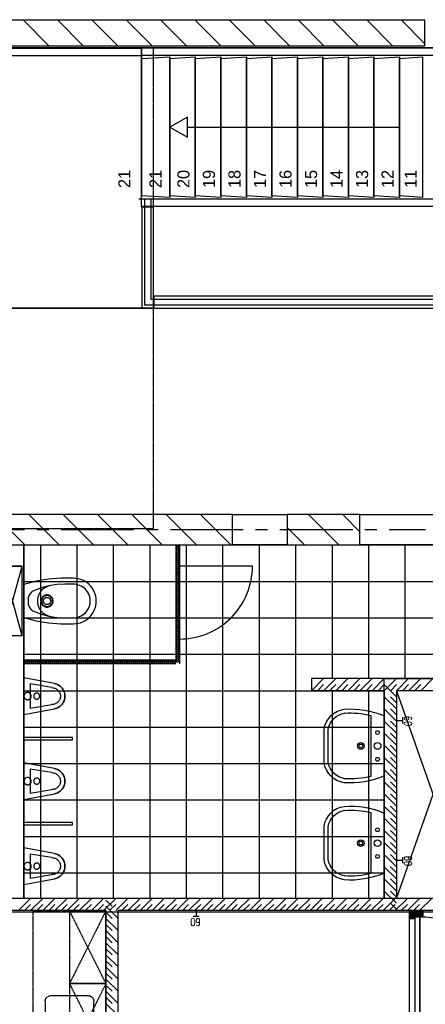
# Model space of a CAD drawing. Extents: x -66955 to 52345, y -20450 to 69550.
# Tile 74 of 132: x -8670 to -5332, y 3742 to 11850. Entities that reach past the tile are written whole.
import ezdxf
from ezdxf.enums import TextEntityAlignment as Align

# ---------------------------------------------------------------- set-up
doc = ezdxf.new("R2010")
doc.units = 0
doc.header["$MEASUREMENT"] = 0
doc.linetypes.add('DASHED', pattern=[0.75, 0.5, -0.25])
doc.linetypes.add('HIDDEN', pattern=[0.375, 0.25, -0.125])
for name, color, linetype in [('STRAMIEN--E7-', 7, 'CONTINUOUS'), ('VERD1$--21-', 7, 'CONTINUOUS'), ('VERD1$--22-', 7, 'CONTINUOUS'), ('VERD1$--24-', 7, 'CONTINUOUS'), ('VERD1$--31-', 7, 'CONTINUOUS'), ('VERD1$--32-', 7, 'CONTINUOUS'), ('VERD1$--33-', 7, 'CONTINUOUS'), ('VERD1$--34-', 7, 'CONTINUOUS'), ('VERD1$--43-', 7, 'CONTINUOUS'), ('VERD1$--73-', 7, 'CONTINUOUS'), ('VERD1$--74-', 7, 'CONTINUOUS'), ('VERD1$--E5-', 7, 'CONTINUOUS'), ('VERD1--21-', 7, 'CONTINUOUS'), ('VERD1--E5-', 7, 'CONTINUOUS')]:
    doc.layers.add(name, color=color, linetype=linetype)
doc.styles.add('ROMANS', font='ROMANS', dxfattribs={"height": 0.2})
doc.styles.add('txt', font='TXT', dxfattribs={"height": 0.2})

# ---------------------------------------------------------------- blocks, each defined once
blk = doc.blocks.new('*O116')
at = {"layer": 'VERD1$--24-', "color": 8, "linetype": 'CONTINUOUS'}
for p in [(-890.5, 0), (-40.51, 0)]:
    blk.add_line(p, (855, 0), dxfattribs=at)
blk.add_lwpolyline([(-1035, 0), (-890.5, -83.42), (-890.5, 83.42)], close=True, dxfattribs=at)
blk = doc.blocks.new('*O118')
at = {"layer": 'VERD1$--24-', "color": 8, "linetype": 'CONTINUOUS'}
for p in [(-890.5, 0), (-40.51, 0)]:
    blk.add_line(p, (855, 0), dxfattribs=at)
blk.add_lwpolyline([(-1035, 0), (-890.5, -83.42), (-890.5, 83.42)], close=True, dxfattribs=at)
blk = doc.blocks.new('*O144')
at = {"layer": 'VERD1$--32-', "color": 7, "linetype": 'CONTINUOUS'}
for p, q in [((-27.85, 41.5), (-57, 12.35)), ((-41.99, 41.5), (-57, 26.49)), ((-56.14, 41.5), (-57, 40.64)), ((-22.71, 32.5), (-57, -1.79)), ((-57, 28.22), (-20.28, -8.5)), ((-57, 14.08), (-34.42, -8.5)), ((-56.14, 41.5), (-6.14, -8.5)), ((-8.57, 32.5), (-43.57, -2.5)), ((-41.99, 41.5), (8.01, -8.5)), ((5.57, 32.5), (-35.43, -8.5)), ((-27.85, 41.5), (-27, 40.65)), ((19.72, 32.5), (-21.28, -8.5)), ((-18.85, 32.5), (39.15, -25.5)), ((42.86, 41.5), (-7.14, -8.5)), ((-4.71, 32.5), (53.29, -25.5)), ((57, 41.5), (7, -8.5)), ((9.43, 32.5), (57, -15.07)), ((57, 27.36), (10, -19.64)), ((57, 13.22), (18.28, -25.5)), ((23.57, 32.5), (57, -0.93)), ((28.72, 41.5), (27, 39.78)), ((28.72, 41.5), (57, 13.22)), ((42.86, 41.5), (57, 27.36)), ((-57, -0.06), (-54.56, -2.5)), ((10, -10.49), (25.01, -25.5)), ((10, -24.64), (10.86, -25.5)), ((57, -0.93), (32.43, -25.5)), ((57, -15.07), (46.57, -25.5))]:
    blk.add_line(p, q, dxfattribs=at)
blk.add_lwpolyline([(57, 41.5), (57, -25.5), (10, -25.5), (10, -8.5), (-41, -8.5), (-41, -2.5), (-57, -2.5), (-57, 41.5), (-27, 41.5), (-27, 32.5), (27, 32.5), (27, 41.5)], close=True, dxfattribs=at)
blk.add_lwpolyline([(57, 41.5), (57, -25.5), (10, -25.5), (10, -8.5), (-41, -8.5), (-41, -2.5), (-57, -2.5), (-57, 41.5), (-27, 41.5), (-27, 32.5), (27, 32.5), (27, 41.5)], close=True, dxfattribs=at)
blk.add_point((57, 41.5), dxfattribs=at)
at = {"layer": 'VERD1$--32-', "color": 7, "linetype": 'CONTINUOUS', "style": 'txt'}
blk.add_text('67x114', height=10, dxfattribs=at).set_placement((-19, 8.5))
blk = doc.blocks.new('*O145')
at = {"layer": 'VERD1$--32-', "color": 7, "linetype": 'CONTINUOUS'}
for p, q in [((-57, -28.22), (-20.28, 8.5)), ((-57, -14.08), (-34.42, 8.5)), ((-57, 0.06), (-54.56, 2.5)), ((-22.71, -32.5), (-57, 1.79)), ((-56.14, -41.5), (-6.14, 8.5)), ((-8.57, -32.5), (-43.57, 2.5)), ((-41.99, -41.5), (8.01, 8.5)), ((5.57, -32.5), (-35.43, 8.5)), ((19.72, -32.5), (-21.28, 8.5)), ((-18.85, -32.5), (39.15, 25.5)), ((42.86, -41.5), (-7.14, 8.5)), ((-4.71, -32.5), (53.29, 25.5)), ((57, -41.5), (7, 8.5)), ((9.43, -32.5), (57, 15.07)), ((10, 10.49), (25.01, 25.5)), ((10, 24.64), (10.86, 25.5)), ((57, -27.36), (10, 19.64)), ((57, -13.22), (18.28, 25.5)), ((23.57, -32.5), (57, 0.93)), ((57, 0.93), (32.43, 25.5)), ((57, 15.07), (46.57, 25.5)), ((-27.85, -41.5), (-57, -12.35)), ((-41.99, -41.5), (-57, -26.49)), ((-56.14, -41.5), (-57, -40.64)), ((-27.85, -41.5), (-27, -40.65)), ((28.72, -41.5), (27, -39.78)), ((28.72, -41.5), (57, -13.22)), ((42.86, -41.5), (57, -27.36))]:
    blk.add_line(p, q, dxfattribs=at)
blk.add_lwpolyline([(57, -41.5), (57, 25.5), (10, 25.5), (10, 8.5), (-41, 8.5), (-41, 2.5), (-57, 2.5), (-57, -41.5), (-27, -41.5), (-27, -32.5), (27, -32.5), (27, -41.5)], close=True, dxfattribs=at)
blk.add_lwpolyline([(57, -41.5), (57, 25.5), (10, 25.5), (10, 8.5), (-41, 8.5), (-41, 2.5), (-57, 2.5), (-57, -41.5), (-27, -41.5), (-27, -32.5), (27, -32.5), (27, -41.5)], close=True, dxfattribs=at)
blk.add_point((57, -41.5), dxfattribs=at)
at = {"layer": 'VERD1$--32-', "color": 7, "linetype": 'CONTINUOUS', "style": 'txt'}
blk.add_text('67x114', height=10, dxfattribs=at).set_placement((-19, -18.5))
blk = doc.blocks.new('*O143')
at = {"layer": 'VERD1$--32-', "color": 7, "linetype": 'CONTINUOUS'}
blk.add_lwpolyline([(421.5, -465, -0.414214), (-508.5, 465), (421.5, 465), (421.5, -465)], format="xyb", dxfattribs=at)
for points in [[(459.5, 465), (459.5, -465), (421.5, -465), (421.5, 465)], [(508.5, -450), (508.5, 450), (461.5, 450), (461.5, -450)]]:
    blk.add_lwpolyline(points, close=True, dxfattribs=at)
for name, p in [('*O144', (451.5, 475.5)), ('*O145', (451.5, -475.5))]:
    blk.add_blockref(name, p, dxfattribs=at)
blk = doc.blocks.new('BI$AF')
at = {"layer": 'VERD1$--32-', "color": 7, "linetype": 'CONTINUOUS'}
blk.add_blockref('*O143', (-508.51, 517), dxfattribs=at)
blk = doc.blocks.new('AFVOER')
at = {"layer": 'VERD1$--74-', "color": 7, "linetype": 'CONTINUOUS'}
blk.add_lwpolyline([(30, 0), (29.84, -3.08), (29.37, -6.14), (28.58, -9.12), (27.49, -12.01), (26.11, -14.78), (24.45, -17.38), (22.53, -19.8), (20.38, -22.02), (18.01, -24), (15.44, -25.72), (12.72, -27.17), (9.86, -28.33), (6.89, -29.2), (3.85, -29.75), (0.77, -29.99), (-2.32, -29.91), (-5.38, -29.51), (-8.38, -28.8), (-11.3, -27.79), (-14.1, -26.48), (-16.75, -24.89), (-19.22, -23.04), (-21.48, -20.94), (-23.52, -18.62), (-25.31, -16.1), (-26.83, -13.41), (-28.07, -10.58), (-29.01, -7.64), (-29.64, -4.62), (-29.96, -1.54), (-29.96, 1.54), (-29.64, 4.62), (-29.01, 7.64), (-28.07, 10.58), (-26.83, 13.41), (-25.31, 16.1), (-23.52, 18.62), (-21.48, 20.94), (-19.22, 23.04), (-16.75, 24.89), (-14.1, 26.48), (-11.3, 27.79), (-8.38, 28.8), (-5.38, 29.51), (-2.32, 29.91), (0.77, 29.99), (3.85, 29.75), (6.89, 29.2), (9.86, 28.33), (12.72, 27.17), (15.44, 25.72), (18.01, 24), (20.38, 22.02), (22.53, 19.8), (24.45, 17.38), (26.11, 14.78), (27.49, 12.01), (28.58, 9.12), (29.37, 6.14), (29.84, 3.08), (30, 0)], dxfattribs=at)
blk = doc.blocks.new('P74D1$')
at = {"layer": 'VERD1$--74-', "color": 7, "linetype": 'CONTINUOUS'}
for p, q in [((-100, -50), (100, -50)), ((-70, -230), (-100, -50)), ((100, -50), (70, -230))]:
    blk.add_line(p, q, dxfattribs=at)
for points in [[(-105, -250), (-150, 0), (150, 0), (105, -250)], [(25, -105), (24.87, -107.57), (24.47, -110.11), (23.82, -112.6), (22.91, -115.01), (21.76, -117.31), (20.38, -119.49), (18.78, -121.5), (16.98, -123.35), (15.01, -125), (12.87, -126.43), (10.6, -127.64), (8.21, -128.61), (5.74, -129.33), (3.21, -129.79), (0.64, -129.99), (-1.93, -129.93), (-4.48, -129.59), (-6.99, -129), (-9.42, -128.16), (-11.75, -127.07), (-13.96, -125.74), (-16.01, -124.2), (-17.9, -122.45), (-19.6, -120.52), (-21.09, -118.42), (-22.36, -116.18), (-23.39, -113.82), (-24.18, -111.37), (-24.7, -108.85), (-24.97, -106.29), (-24.97, -103.71), (-24.7, -101.15), (-24.18, -98.63), (-23.39, -96.18), (-22.36, -93.82), (-21.09, -91.58), (-19.6, -89.48), (-17.9, -87.55), (-16.01, -85.8), (-13.96, -84.26), (-11.75, -82.93), (-9.42, -81.84), (-6.99, -81), (-4.48, -80.41), (-1.93, -80.07), (0.64, -80.01), (3.21, -80.21), (5.74, -80.67), (8.21, -81.39), (10.6, -82.36), (12.87, -83.57), (15.01, -85), (16.98, -86.65), (18.78, -88.5), (20.38, -90.51), (21.76, -92.69), (22.91, -94.99), (23.82, -97.4), (24.47, -99.89), (24.87, -102.43), (25, -105)], [(-70, -230), (-69.66, -236.86), (-68.65, -243.66), (-66.99, -250.32), (-64.67, -256.79), (-61.73, -263), (-58.2, -268.89), (-54.11, -274.41), (-49.5, -279.5), (-44.41, -284.11), (-38.89, -288.2), (-33, -291.73), (-26.79, -294.67), (-20.32, -296.99), (-13.66, -298.65), (-6.86, -299.66), (0, -300)], [(0, -300), (6.86, -299.66), (13.66, -298.65), (20.32, -296.99), (26.79, -294.67), (33, -291.73), (38.89, -288.2), (44.41, -284.11), (49.5, -279.5), (54.11, -274.41), (58.2, -268.89), (61.73, -263), (64.67, -256.79), (66.99, -250.32), (68.65, -243.66), (69.66, -236.86), (70, -230)], [(-105, -250), (-102.41, -260.63), (-98.74, -270.94), (-94.03, -280.82), (-88.35, -290.17), (-81.73, -298.88), (-74.26, -306.88), (-66.01, -314.07), (-57.07, -320.38), (-47.53, -325.74), (-37.5, -330.09), (-27.07, -333.4), (-16.36, -335.63), (-5.47, -336.75), (5.47, -336.75), (16.36, -335.63), (27.07, -333.4), (37.5, -330.09), (47.54, -325.74), (57.07, -320.37), (66.01, -314.07), (74.26, -306.88), (81.73, -298.88), (88.35, -290.17), (94.03, -280.82), (98.74, -270.94), (102.41, -260.63), (105, -250)]]:
    blk.add_lwpolyline(points, dxfattribs=at)
blk.add_blockref('AFVOER', (0, -30), dxfattribs=at)
blk = doc.blocks.new('*O189')
at = {"layer": 'VERD1$--74-', "color": 7, "linetype": 'CONTINUOUS'}
blk.add_lwpolyline([(-105, -81.62), (-150, 168.38), (150, 168.38), (105, -81.62), (102.41, -92.25), (98.74, -102.56), (94.03, -112.44), (88.35, -121.79), (81.73, -130.5), (74.26, -138.5), (66.01, -145.69), (57.07, -151.99), (47.54, -157.36), (37.5, -161.71), (27.07, -165.02), (16.36, -167.25), (5.47, -168.37), (-5.47, -168.37), (-16.36, -167.25), (-27.07, -165.02), (-37.5, -161.71), (-47.53, -157.36), (-57.07, -152), (-66.01, -145.69), (-74.26, -138.5), (-81.73, -130.5), (-88.35, -121.79), (-94.03, -112.44), (-98.74, -102.56), (-102.41, -92.25), (-105, -81.62)], close=True, dxfattribs=at)
blk.add_blockref('P74D1$', (0, 168.38), dxfattribs=at)
blk = doc.blocks.new('WISA13')
at = {"layer": 'VERD1$--74-', "color": 7, "linetype": 'CONTINUOUS'}
blk.add_blockref('*O189', (0, -168.38), dxfattribs=at)
blk = doc.blocks.new('*O188')
at = {"layer": 'VERD1$--74-', "color": 7, "linetype": 'CONTINUOUS', "yscale": -1, "rotation": 270}
for p in [(-168.38, 700), (-168.38, 0), (-168.38, -700)]:
    blk.add_blockref('WISA13', p, dxfattribs=at)
blk = doc.blocks.new('*O187')
at = {"layer": 'VERD1$--74-', "color": 7, "linetype": 'CONTINUOUS'}
for points in [[(-200, 340), (200, 340), (200, 360), (-200, 360)], [(-200, -360), (200, -360), (200, -340), (-200, -340)]]:
    blk.add_lwpolyline(points, close=True, dxfattribs=at)
blk.add_blockref('*O188', (-31.62, 0), dxfattribs=at)
blk = doc.blocks.new('AFVOE0')
at = {"layer": 'VERD1$--74-', "color": 7, "linetype": 'CONTINUOUS'}
blk.add_lwpolyline([(30, 0), (29.84, -3.08), (29.37, -6.14), (28.58, -9.12), (27.49, -12.01), (26.11, -14.78), (24.45, -17.38), (22.53, -19.8), (20.38, -22.02), (18.01, -24), (15.44, -25.72), (12.72, -27.17), (9.86, -28.33), (6.89, -29.2), (3.85, -29.75), (0.77, -29.99), (-2.32, -29.91), (-5.38, -29.51), (-8.38, -28.8), (-11.3, -27.79), (-14.1, -26.48), (-16.75, -24.89), (-19.22, -23.04), (-21.48, -20.94), (-23.52, -18.62), (-25.31, -16.1), (-26.83, -13.41), (-28.07, -10.58), (-29.01, -7.64), (-29.64, -4.62), (-29.96, -1.54), (-29.96, 1.54), (-29.64, 4.62), (-29.01, 7.64), (-28.07, 10.58), (-26.83, 13.41), (-25.31, 16.1), (-23.52, 18.62), (-21.48, 20.94), (-19.22, 23.04), (-16.75, 24.89), (-14.1, 26.48), (-11.3, 27.79), (-8.38, 28.8), (-5.38, 29.51), (-2.32, 29.91), (0.77, 29.99), (3.85, 29.75), (6.89, 29.2), (9.86, 28.33), (12.72, 27.17), (15.44, 25.72), (18.01, 24), (20.38, 22.02), (22.53, 19.8), (24.45, 17.38), (26.11, 14.78), (27.49, 12.01), (28.58, 9.12), (29.37, 6.14), (29.84, 3.08), (30, 0)], dxfattribs=at)
blk = doc.blocks.new('P74A40')
at = {"layer": 'VERD1$--74-', "color": 7, "linetype": 'CONTINUOUS'}
for points in [[(135, 0), (-135, 0), (-162.47, -99.57), (-180.46, -201.27), (-188.83, -304.22), (-187.5, -407.5), (-186.47, -427.1), (-183.4, -446.48), (-178.32, -465.44), (-171.29, -483.77), (-162.38, -501.25), (-151.69, -517.71), (-139.34, -532.96), (-125.46, -546.84), (-110.21, -559.19), (-93.75, -569.88), (-76.26, -578.79), (-57.94, -585.83), (-38.98, -590.91), (-19.6, -593.98), (0, -595), (19.6, -593.98), (38.99, -590.91), (57.95, -585.83), (76.27, -578.79), (93.76, -569.88), (110.22, -559.19), (125.47, -546.84), (139.35, -532.96), (151.7, -517.71), (162.39, -501.25), (171.3, -483.76), (178.33, -465.44), (183.41, -446.48), (186.48, -427.1), (187.51, -407.5), (188.83, -304.22), (180.46, -201.27), (162.46, -99.57), (135, 0)], [(0, -34), (-8.49, -33.6), (-16.98, -34.06), (-25.39, -35.36), (-33.62, -37.5), (-41.59, -40.46), (-49.23, -44.2), (-56.45, -48.68), (-63.19, -53.87), (-69.37, -59.71), (-74.93, -66.14), (-79.83, -73.09), (-84, -80.5), (-107.34, -142.03), (-124.52, -205.55), (-135.38, -270.45), (-139.82, -336.11), (-137.79, -401.88), (-137.63, -416.21), (-135.98, -430.45), (-132.87, -444.44), (-128.32, -458.03), (-122.38, -471.07), (-115.12, -483.43), (-106.62, -494.97), (-96.97, -505.56), (-86.26, -515.1), (-74.63, -523.47), (-62.19, -530.59), (-49.08, -536.38), (-35.44, -540.78), (-21.42, -543.74), (-7.16, -545.23), (7.17, -545.23), (21.43, -543.74), (35.45, -540.78), (49.09, -536.38), (62.2, -530.59), (74.64, -523.47), (86.27, -515.1), (96.97, -505.56), (106.63, -494.97), (115.13, -483.43), (122.39, -471.07), (128.33, -458.03), (132.88, -444.44), (135.99, -430.45), (137.64, -416.21), (137.8, -401.88), (139.83, -336.11), (135.39, -270.45), (124.52, -205.55), (107.34, -142.03), (84, -80.5), (79.83, -73.09), (74.94, -66.14), (69.37, -59.71), (63.19, -53.87), (56.45, -48.68), (49.23, -44.2), (41.59, -40.46), (33.62, -37.5), (25.39, -35.36), (16.99, -34.06), (8.49, -33.6), (0, -34)], [(126, -212.5), (122.68, -199.97), (118.11, -187.84), (112.34, -176.24), (105.44, -165.27), (97.46, -155.06), (88.5, -145.7), (78.64, -137.29), (67.98, -129.92), (56.63, -123.66), (44.71, -118.57), (32.34, -114.71), (19.64, -112.12), (6.75, -110.82), (-6.21, -110.83), (-19.1, -112.14), (-31.8, -114.75), (-44.17, -118.62), (-56.08, -123.72), (-67.42, -129.99), (-78.07, -137.37), (-87.92, -145.79), (-96.88, -155.16), (-104.84, -165.39), (-111.73, -176.36), (-117.49, -187.97), (-122.04, -200.11), (-125.35, -212.64)], [(0, -140), (-5.14, -140.26), (-10.23, -141.06), (-15.21, -142.37), (-20.02, -144.18), (-24.63, -146.49), (-28.97, -149.25), (-33.01, -152.44), (-36.69, -156.04), (-39.99, -159.99), (-42.87, -164.26), (-45.29, -168.8), (-47.22, -173.57), (-48.66, -178.52), (-49.59, -183.58), (-49.98, -188.71), (-49.85, -193.86), (-49.19, -198.96), (-48.01, -203.97), (-46.32, -208.84), (-44.13, -213.5), (-41.48, -217.91), (-38.39, -222.03), (-34.9, -225.81), (-31.03, -229.21), (-26.83, -232.19), (-22.35, -234.72), (-17.64, -236.79), (-12.73, -238.35), (-7.69, -239.4), (-2.57, -239.93), (2.57, -239.93), (7.69, -239.4), (12.73, -238.35), (17.64, -236.79), (22.35, -234.72), (26.83, -232.19), (31.03, -229.21), (34.9, -225.81), (38.39, -222.03), (41.48, -217.91), (44.13, -213.5), (46.32, -208.84), (48.01, -203.97), (49.19, -198.96), (49.85, -193.86), (49.98, -188.71), (49.59, -183.58), (48.66, -178.52), (47.22, -173.57), (45.29, -168.8), (42.87, -164.26), (39.99, -159.99), (36.69, -156.04), (33.01, -152.44), (28.97, -149.25), (24.63, -146.49), (20.02, -144.18), (15.21, -142.37), (10.23, -141.06), (5.14, -140.27), (0, -140)], [(0, -145), (-4.63, -145.24), (-9.2, -145.95), (-13.69, -147.13), (-18.02, -148.77), (-22.16, -150.84), (-26.07, -153.32), (-29.71, -156.2), (-33.02, -159.43), (-35.99, -162.99), (-38.58, -166.83), (-40.76, -170.92), (-42.5, -175.22), (-43.8, -179.66), (-44.63, -184.22), (-44.99, -188.84), (-44.87, -193.47), (-44.27, -198.07), (-43.21, -202.58), (-41.68, -206.95), (-39.72, -211.15), (-37.34, -215.12), (-34.55, -218.83), (-31.41, -222.23), (-27.93, -225.29), (-24.15, -227.97), (-20.12, -230.25), (-15.87, -232.11), (-11.46, -233.52), (-6.93, -234.46), (-2.32, -234.94), (2.32, -234.94), (6.93, -234.46), (11.46, -233.52), (15.87, -232.11), (20.12, -230.25), (24.15, -227.97), (27.93, -225.29), (31.41, -222.23), (34.55, -218.83), (37.34, -215.12), (39.72, -211.15), (41.68, -206.95), (43.21, -202.58), (44.27, -198.07), (44.87, -193.47), (44.99, -188.84), (44.63, -184.22), (43.8, -179.66), (42.5, -175.22), (40.76, -170.92), (38.58, -166.83), (35.99, -162.99), (33.02, -159.43), (29.71, -156.2), (26.07, -153.32), (22.16, -150.84), (18.02, -148.77), (13.69, -147.13), (9.2, -145.95), (4.63, -145.24), (0, -145)]]:
    blk.add_lwpolyline(points, dxfattribs=at)
blk.add_blockref('AFVOE0', (0, -190), dxfattribs=at)
blk = doc.blocks.new('*O186')
at = {"layer": 'VERD1$--74-', "color": 7, "linetype": 'CONTINUOUS'}
for p, q in [((-495.74, 348), (79.26, 193)), ((-495.74, 193), (79.26, 348)), ((-495.74, 193), (79.26, 193)), ((-495.74, 178), (79.26, 178))]:
    blk.add_line(p, q, dxfattribs=at)
blk.add_lwpolyline([(-495.74, 193), (-495.74, 348), (79.26, 348), (79.26, 193), (79.26, 348)], dxfattribs=at)
blk.add_lwpolyline([(-73.24, 178), (-343.24, 178), (-370.71, 78.43), (-388.7, -23.27), (-397.07, -126.22), (-395.74, -229.5), (-394.71, -249.1), (-391.64, -268.48), (-386.56, -287.44), (-379.53, -305.77), (-370.62, -323.25), (-359.93, -339.71), (-347.58, -354.96), (-333.7, -368.84), (-318.45, -381.19), (-301.99, -391.88), (-284.5, -400.79), (-266.18, -407.83), (-247.22, -412.91), (-227.84, -415.98), (-208.24, -417), (-188.64, -415.98), (-169.25, -412.91), (-150.29, -407.83), (-131.97, -400.79), (-114.48, -391.88), (-98.02, -381.19), (-82.77, -368.84), (-68.89, -354.96), (-56.54, -339.71), (-45.85, -323.25), (-36.94, -305.76), (-29.91, -287.44), (-24.83, -268.48), (-21.76, -249.1), (-20.73, -229.5), (-19.41, -126.22), (-27.78, -23.27), (-45.78, 78.43), (-73.24, 178)], close=True, dxfattribs=at)
blk.add_blockref('P74A40', (-208.24, 178), dxfattribs=at)
blk = doc.blocks.new('P74AS0')
at = {"layer": 'VERD1$--74-', "color": 7, "linetype": 'CONTINUOUS'}
blk.add_blockref('*O186', (495.74, -348), dxfattribs=at)
blk = doc.blocks.new('S58B02')
at = {"layer": 'VERD1$--43-', "color": 7, "linetype": 'CONTINUOUS'}
blk.add_lwpolyline([(-247.5, 0), (247.5, 0, -0.123106), (302.5, -330, -0.333333), (137.5, -495), (137.5, -495), (-137.5, -495), (-137.5, -495, -0.333333), (-302.5, -330, -0.123106), (-247.5, 0)], format="xyb", dxfattribs=at)
at = {"layer": 'VERD1$--74-', "color": 7, "linetype": 'CONTINUOUS'}
for points in [[(-247.5, 0), (247.5, 0, -0.123106), (302.5, -330, -0.333333), (137.5, -495), (137.5, -495), (-137.5, -495), (-137.5, -495, -0.333333), (-302.5, -330, -0.123106), (-247.5, 0), (-247.5, 0)], [(-250.6, -110), (250.6, -110, -0.083651), (269.6, -327.4), (269.8, -325.3, -0.329371), (135.1, -462), (-135.1, -462, -0.329371), (-269.8, -325.3), (-269.6, -327.4, -0.083651), (-250.6, -110)]]:
    blk.add_lwpolyline(points, format="xyb", dxfattribs=at)
for centre, radius in [((-110, -55), 15.4), ((0, -55), 27.5), ((110, -55), 15.4), ((0, -192.5), 27.5), ((0, -192.5), 15.4)]:
    blk.add_circle(centre, radius, dxfattribs=at)
blk = doc.blocks.new('*O214')
at = {"layer": 'VERD1$--24-', "color": 7, "linetype": 'CONTINUOUS'}
for p, q in [((-535, 1977.5), (535, 1977.5)), ((-535, 672.5), (-535, 1977.5)), ((535, 1977.5), (535, 672.5)), ((-535, 1917.5), (535, 1917.5)), ((-635, 672.5), (-535, 672.5)), ((635, 672.5), (535, 672.5)), ((540, -163.54), (-535, -163.54)), ((-535, -163.54), (540, -163.54))]:
    blk.add_line(p, q, dxfattribs=at)
at = {"layer": 'VERD1$--24-', "color": 7, "linetype": 'HIDDEN'}
for points in [[(-635, 672.5), (-535, 672.5), (-535, 1977.5), (-635, 1977.5)], [(535, 672.5), (635, 672.5), (635, 1977.5), (535, 1977.5)], [(635, -163.54), (-635, -163.54), (-635, -1977.5), (635, -1977.5)]]:
    blk.add_lwpolyline(points, close=True, dxfattribs=at)
at = {"layer": 'VERD1$--24-', "color": 7, "linetype": 'CONTINUOUS'}
blk.add_lwpolyline([(-635, 672.5), (-635, -163.54), (635, -163.54), (635, 672.5)], dxfattribs=at)
for points in [[(-540, -163.54), (-540, 672.5), (-635, 672.5), (-635, -163.54)], [(635, -163.54), (635, 672.5), (540, 672.5), (540, -163.54)]]:
    blk.add_lwpolyline(points, close=True, dxfattribs=at)
blk = doc.blocks.new('*O230')
at = {"layer": 'VERD1$--73-', "color": 7, "linetype": 'HIDDEN'}
for p, q in [((-175, 200), (125, 200)), ((-225, 150), (-225, -150)), ((175, -150), (175, 150)), ((150, -25), (150, 25)), ((225, 0), (125, 0)), ((-175, -200), (125, -200))]:
    blk.add_line(p, q, dxfattribs=at)
at = {"layer": 'VERD1$--73-', "color": 7, "linetype": 'HIDDEN', "extrusion": (0, 0, -1)}
for centre, start, end in [((175, 150), 359.98856, 90), ((-125, 150), 90, 180.01146), ((175, -150), 270, 359.98856), ((-125, -150), 180.01146, 270)]:
    blk.add_arc(centre, 50, start, end, dxfattribs=at)
blk = doc.blocks.new('*O231')
at = {"layer": 'VERD1$--73-', "color": 7, "linetype": 'HIDDEN'}
for p, q in [((150, 300), (-150, -300)), ((150, -300), (-150, 300))]:
    blk.add_line(p, q, dxfattribs=at)
blk.add_lwpolyline([(-150, 300), (-150, -300), (150, -300), (150, 300)], close=True, dxfattribs=at)
blk = doc.blocks.new('*O232')
at = {"layer": 'VERD1$--73-', "color": 7, "linetype": 'HIDDEN'}
for p, q in [((150, 300), (-150, -300)), ((150, -300), (-150, 300))]:
    blk.add_line(p, q, dxfattribs=at)
blk.add_lwpolyline([(-150, 300), (-150, -300), (150, -300), (150, 300)], close=True, dxfattribs=at)
blk = doc.blocks.new('*O233')
at = {"layer": 'VERD1$--73-', "color": 7, "linetype": 'HIDDEN'}
for p, q in [((150, 300), (-150, -300)), ((150, -300), (-150, 300))]:
    blk.add_line(p, q, dxfattribs=at)
blk.add_lwpolyline([(-150, 300), (-150, -300), (150, -300), (150, 300)], close=True, dxfattribs=at)
blk = doc.blocks.new('*O234')
at = {"layer": 'VERD1$--73-', "color": 7, "linetype": 'HIDDEN'}
for p, q in [((150, 300), (-150, -300)), ((150, -300), (-150, 300))]:
    blk.add_line(p, q, dxfattribs=at)
blk.add_lwpolyline([(-150, 300), (-150, -300), (150, -300), (150, 300)], close=True, dxfattribs=at)
blk = doc.blocks.new('*O229')
at = {"layer": 'VERD1$--73-', "color": 7, "linetype": 'HIDDEN'}
for p, q in [((300, 582), (300, -18)), ((300, 82), (300, -518)), ((300, 82), (300, -518)), ((300, -18), (300, -618)), ((300, -518), (300, -1118)), ((300, -518), (300, -1118)), ((300, -618), (300, -1218))]:
    blk.add_line(p, q, dxfattribs=at)
blk.add_lwpolyline([(300, 1218), (300, -1182), (-300, -1182), (-300, 1218)], close=True, dxfattribs=at)
for name, p in [('*O231', (150, 918)), ('*O233', (150, 318)), ('*O230', (25, 318.01)), ('*O232', (150, -282)), ('*O234', (150, -882))]:
    blk.add_blockref(name, p, dxfattribs=at)

msp = doc.modelspace()

# ---------------------------------------------------------------- linework, layer by layer
at = {"layer": 'STRAMIEN--E7-', "color": 1, "linetype": 'CONTINUOUS'}
for p, q in [((-8630, 7650), (-8930, 7650)), ((-8430, 7650), (-8530, 7650)), ((-8030, 7650), (-8330, 7650)), ((-7730, 7650), (-8030, 7650)), ((-7530, 7650), (-7630, 7650)), ((-7130, 7650), (-7430, 7650)), ((-6830, 7650), (-7130, 7650)), ((-6630, 7650), (-6730, 7650)), ((-6230, 7650), (-6530, 7650)), ((-5930, 7650), (-6230, 7650)), ((-5730, 7650), (-5830, 7650)), ((-5330, 7650), (-5630, 7650))]:
    msp.add_line(p, q, dxfattribs=at)
at = {"layer": 'VERD1$--21-', "color": 7, "linetype": 'CONTINUOUS'}
for p, q in [((-8629, 7525), (-8879, 7775)), ((-8346.16, 7525), (-8596.16, 7775)), ((-8063.31, 7525), (-8313.31, 7775)), ((-7780.47, 7525), (-8030.47, 7775)), ((-7497.63, 7525), (-7747.63, 7775)), ((-7214.79, 7525), (-7464.79, 7775)), ((-6931.94, 7525), (-7181.94, 7775)), ((-6044, 7525), (-6294, 7775)), ((-5870, 7633.84), (-6011.16, 7775)), ((-6326.84, 7525), (-6470, 7668.16))]:
    msp.add_line(p, q, dxfattribs=at)
for points in [[(-9055, 7525), (-6920, 7525), (-6920, 7775), (-9055, 7775)], [(-6470, 7525), (-5870, 7525), (-5870, 7775), (-6470, 7775)]]:
    msp.add_lwpolyline(points, close=True, dxfattribs=at)
at = {"layer": 'VERD1$--22-', "color": 7, "linetype": 'CONTINUOUS'}
for p, q in [((-7385, 7525), (-7385, 6575)), ((-7385, 7525), (-7355, 7525)), ((-7355, 7525), (-7355, 6545)), ((-7385, 6575), (-8635, 6575)), ((-8635, 6575), (-8635, 6545)), ((-7385, 6567.4), (-7372.1, 6559.9)), ((-7355, 6567.4), (-7367.9, 6559.9)), ((-7385, 6545), (-8635, 6545)), ((-6270, 6325), (-6170, 6425)), ((-4270, 6425), (-6270, 6425)), ((-6270, 6425), (-6270, 6325)), ((-6170, 6325), (-6070, 6425)), ((-6070, 6325), (-5970, 6425)), ((-5970, 6325), (-5870, 6425)), ((-5870, 6325), (-5770, 6425)), ((-5770, 6325), (-5670, 6425)), ((-5670, 6325), (-5570, 6425)), ((-5570, 6325), (-5470, 6425)), ((-5470, 6325), (-5370, 6425)), ((-5370, 6325), (-5270, 6425)), ((-5670, 6325), (-6270, 6325)), ((-6220, 6325), (-6170, 6375)), ((-6120, 6325), (-6070, 6375)), ((-6020, 6325), (-5970, 6375)), ((-5920, 6325), (-5870, 6375)), ((-5820, 6325), (-5770, 6375)), ((-5720, 6325), (-5670, 6375)), ((-5570, 6275), (-5670, 6375)), ((-5670, 6325), (-5670, 4615)), ((-5620, 6325), (-5570, 6375)), ((-5570, 6325), (-4970, 4615)), ((-5570, 4615), (-4970, 6325)), ((-4970, 6325), (-5570, 6325)), ((-5570, 6325), (-5570, 4615)), ((-5520, 6325), (-5470, 6375)), ((-5420, 6325), (-5370, 6375)), ((-5570, 6175), (-5670, 6275)), ((-5570, 6225), (-5620, 6275)), ((-5570, 6075), (-5670, 6175)), ((-5570, 6125), (-5620, 6175)), ((-5570, 5975), (-5670, 6075)), ((-5570, 6025), (-5620, 6075)), ((-5570, 5875), (-5670, 5975)), ((-5570, 5925), (-5620, 5975)), ((-5570, 5775), (-5670, 5875)), ((-5570, 5825), (-5620, 5875)), ((-5570, 5675), (-5670, 5775)), ((-5570, 5725), (-5620, 5775)), ((-5570, 5575), (-5670, 5675)), ((-5570, 5625), (-5620, 5675)), ((-5570, 5475), (-5670, 5575)), ((-5570, 5525), (-5620, 5575)), ((-5570, 5375), (-5670, 5475)), ((-5570, 5425), (-5620, 5475)), ((-5570, 5275), (-5670, 5375)), ((-5570, 5325), (-5620, 5375)), ((-5570, 5175), (-5670, 5275)), ((-5570, 5225), (-5620, 5275)), ((-5570, 5075), (-5670, 5175)), ((-5570, 5125), (-5620, 5175)), ((-5570, 4975), (-5670, 5075)), ((-5570, 5025), (-5620, 5075)), ((-5570, 4875), (-5670, 4975)), ((-5570, 4925), (-5620, 4975)), ((-5570, 4775), (-5670, 4875)), ((-5570, 4825), (-5620, 4875)), ((-5570, 4675), (-5670, 4775)), ((-5570, 4725), (-5620, 4775)), ((-5570, 4575), (-5670, 4675)), ((-5570, 4625), (-5620, 4675)), ((-5670, 4615), (-8805, 4615)), ((-8680, 4515), (-8580, 4615)), ((-8630, 4515), (-8580, 4565)), ((-8580, 4515), (-8480, 4615)), ((-8530, 4515), (-8480, 4565)), ((-8480, 4515), (-8380, 4615)), ((-8430, 4515), (-8380, 4565)), ((-8380, 4515), (-8280, 4615)), ((-8330, 4515), (-8280, 4565)), ((-8280, 4515), (-8180, 4615)), ((-8230, 4515), (-8180, 4565)), ((-8180, 4515), (-8080, 4615)), ((-8130, 4515), (-8080, 4565)), ((-8080, 4515), (-7980, 4615)), ((-8030, 4515), (-7980, 4565)), ((-7980, 4515), (-7880, 4615)), ((-7960, 4600), (-7910, 4550)), ((-7960, 4550), (-7860, 4450)), ((-7930, 4515), (-7880, 4565)), ((-7880, 4515), (-7780, 4615)), ((-7830, 4515), (-7780, 4565)), ((-7780, 4515), (-7680, 4615)), ((-7730, 4515), (-7680, 4565)), ((-7680, 4515), (-7580, 4615)), ((-7630, 4515), (-7580, 4565)), ((-7580, 4515), (-7480, 4615)), ((-7530, 4515), (-7480, 4565)), ((-7480, 4515), (-7380, 4615)), ((-7430, 4515), (-7380, 4565)), ((-7380, 4515), (-7280, 4615)), ((-7330, 4515), (-7280, 4565)), ((-7280, 4515), (-7180, 4615)), ((-7230, 4515), (-7180, 4565)), ((-7180, 4515), (-7080, 4615)), ((-7130, 4515), (-7080, 4565)), ((-7080, 4515), (-6980, 4615)), ((-7030, 4515), (-6980, 4565)), ((-6980, 4515), (-6880, 4615)), ((-6930, 4515), (-6880, 4565)), ((-6880, 4515), (-6780, 4615)), ((-6830, 4515), (-6780, 4565)), ((-6780, 4515), (-6680, 4615)), ((-6730, 4515), (-6680, 4565)), ((-6680, 4515), (-6580, 4615)), ((-6630, 4515), (-6580, 4565)), ((-6580, 4515), (-6480, 4615)), ((-6530, 4515), (-6480, 4565)), ((-6480, 4515), (-6380, 4615)), ((-6430, 4515), (-6380, 4565)), ((-6380, 4515), (-6280, 4615)), ((-6330, 4515), (-6280, 4565)), ((-6280, 4515), (-6180, 4615)), ((-6230, 4515), (-6180, 4565)), ((-6180, 4515), (-6080, 4615)), ((-6130, 4515), (-6080, 4565)), ((-6080, 4515), (-5980, 4615)), ((-6030, 4515), (-5980, 4565)), ((-5980, 4515), (-5880, 4615)), ((-5930, 4515), (-5880, 4565)), ((-5880, 4515), (-5780, 4615)), ((-5830, 4515), (-5780, 4565)), ((-5780, 4515), (-5680, 4615)), ((-5730, 4515), (-5680, 4565)), ((-5680, 4515), (-5580, 4615)), ((-5630, 4515), (-5580, 4565)), ((-5570, 4525), (-5620, 4575)), ((-5580, 4515), (-5480, 4615)), ((-4970, 4615), (-5570, 4615)), ((-5530, 4515), (-5480, 4565)), ((-5480, 4515), (-5380, 4615)), ((-5430, 4515), (-5380, 4565)), ((-5380, 4515), (-5280, 4615)), ((-7960, 4515), (-8905, 4515)), ((-7960, 450), (-7960, 4515)), ((-7960, 4500), (-7910, 4450)), ((-7860, 450), (-7860, 4515)), ((-1630, 4515), (-7860, 4515)), ((-7960, 4450), (-7860, 4350)), ((-7960, 4400), (-7910, 4350)), ((-7960, 4350), (-7860, 4250)), ((-7960, 4300), (-7910, 4250)), ((-7960, 4250), (-7860, 4150)), ((-7960, 4200), (-7910, 4150)), ((-7960, 4150), (-7860, 4050)), ((-7960, 4100), (-7910, 4050)), ((-7960, 4050), (-7860, 3950)), ((-7960, 4000), (-7910, 3950)), ((-7960, 3950), (-7860, 3850)), ((-7960, 3900), (-7910, 3850)), ((-7960, 3850), (-7860, 3750)), ((-7960, 3800), (-7910, 3750)), ((-7960, 3750), (-7860, 3650))]:
    msp.add_line(p, q, dxfattribs=at)
msp.add_lwpolyline([(-6470, 7775), (-6470, 7525), (-6920, 7525), (-6920, 7775)], close=True, dxfattribs=at)
for points in [[(-7385, 7525), (-7355, 7507.9), (-7385, 7490.8)], [(-7355, 7525), (-7385, 7507.9), (-7355, 7490.8)], [(-7385, 7490.8), (-7355, 7473.7), (-7385, 7456.6)], [(-7355, 7490.8), (-7385, 7473.7), (-7355, 7456.6)], [(-7385, 7456.6), (-7355, 7439.5), (-7385, 7422.4)], [(-7355, 7456.6), (-7385, 7439.5), (-7355, 7422.4)], [(-7385, 7422.4), (-7355, 7405.3), (-7385, 7388.2)], [(-7355, 7422.4), (-7385, 7405.3), (-7355, 7388.2)], [(-7385, 7388.2), (-7355, 7371.1), (-7385, 7354)], [(-7355, 7388.2), (-7385, 7371.1), (-7355, 7354)], [(-7385, 7354), (-7355, 7336.9), (-7385, 7319.8)], [(-7355, 7354), (-7385, 7336.9), (-7355, 7319.8)], [(-7385, 7319.8), (-7355, 7302.7), (-7385, 7285.6)], [(-7355, 7319.8), (-7385, 7302.7), (-7355, 7285.6)], [(-7385, 7285.6), (-7355, 7268.5), (-7385, 7251.4)], [(-7355, 7285.6), (-7385, 7268.5), (-7355, 7251.4)], [(-7385, 7251.4), (-7355, 7234.3), (-7385, 7217.2)], [(-7355, 7251.4), (-7385, 7234.3), (-7355, 7217.2)], [(-7385, 7217.2), (-7355, 7200.1), (-7385, 7183)], [(-7355, 7217.2), (-7385, 7200.1), (-7355, 7183)], [(-7385, 7183), (-7355, 7165.9), (-7385, 7148.8)], [(-7355, 7183), (-7385, 7165.9), (-7355, 7148.8)], [(-7385, 7148.8), (-7355, 7131.7), (-7385, 7114.6)], [(-7355, 7148.8), (-7385, 7131.7), (-7355, 7114.6)], [(-7385, 7114.6), (-7355, 7097.5), (-7385, 7080.4)], [(-7355, 7114.6), (-7385, 7097.5), (-7355, 7080.4)], [(-7385, 7080.4), (-7355, 7063.3), (-7385, 7046.2)], [(-7355, 7080.4), (-7385, 7063.3), (-7355, 7046.2)], [(-7385, 7046.2), (-7355, 7029.1), (-7385, 7012)], [(-7355, 7046.2), (-7385, 7029.1), (-7355, 7012)], [(-7385, 7012), (-7355, 6994.9), (-7385, 6977.8)], [(-7355, 7012), (-7385, 6994.9), (-7355, 6977.8)], [(-7385, 6977.8), (-7355, 6960.7), (-7385, 6943.6)], [(-7355, 6977.8), (-7385, 6960.7), (-7355, 6943.6)], [(-7385, 6943.6), (-7355, 6926.5), (-7385, 6909.4)], [(-7355, 6943.6), (-7385, 6926.5), (-7355, 6909.4)], [(-7385, 6909.4), (-7355, 6892.3), (-7385, 6875.2)], [(-7355, 6909.4), (-7385, 6892.3), (-7355, 6875.2)], [(-7385, 6875.2), (-7355, 6858.1), (-7385, 6841)], [(-7355, 6875.2), (-7385, 6858.1), (-7355, 6841)], [(-7385, 6841), (-7355, 6823.9), (-7385, 6806.8)], [(-7355, 6841), (-7385, 6823.9), (-7355, 6806.8)], [(-7385, 6806.8), (-7355, 6789.7), (-7385, 6772.6)], [(-7355, 6806.8), (-7385, 6789.7), (-7355, 6772.6)], [(-7385, 6772.6), (-7355, 6755.5), (-7385, 6738.4)], [(-7355, 6772.6), (-7385, 6755.5), (-7355, 6738.4)], [(-7385, 6738.4), (-7355, 6721.3), (-7385, 6704.2)], [(-7355, 6738.4), (-7385, 6721.3), (-7355, 6704.2)], [(-7385, 6704.2), (-7355, 6687.1), (-7385, 6670)], [(-7355, 6704.2), (-7385, 6687.1), (-7355, 6670)], [(-7385, 6670), (-7355, 6652.9), (-7385, 6635.8)], [(-7355, 6670), (-7385, 6652.9), (-7355, 6635.8)], [(-8616.2, 6575), (-8633.3, 6545), (-8635.1, 6548)], [(-8616.2, 6545), (-8633.3, 6575), (-8635.1, 6572)], [(-8582, 6575), (-8599.1, 6545), (-8616.2, 6575)], [(-8582, 6545), (-8599.1, 6575), (-8616.2, 6545)], [(-8547.8, 6575), (-8564.9, 6545), (-8582, 6575)], [(-8547.8, 6545), (-8564.9, 6575), (-8582, 6545)], [(-8513.6, 6575), (-8530.7, 6545), (-8547.8, 6575)], [(-8513.6, 6545), (-8530.7, 6575), (-8547.8, 6545)], [(-8479.4, 6575), (-8496.5, 6545), (-8513.6, 6575)], [(-8479.4, 6545), (-8496.5, 6575), (-8513.6, 6545)], [(-8445.2, 6575), (-8462.3, 6545), (-8479.4, 6575)], [(-8445.2, 6545), (-8462.3, 6575), (-8479.4, 6545)], [(-8411, 6575), (-8428.1, 6545), (-8445.2, 6575)], [(-8411, 6545), (-8428.1, 6575), (-8445.2, 6545)], [(-8376.8, 6575), (-8393.9, 6545), (-8411, 6575)], [(-8376.8, 6545), (-8393.9, 6575), (-8411, 6545)], [(-8342.6, 6575), (-8359.7, 6545), (-8376.8, 6575)], [(-8342.6, 6545), (-8359.7, 6575), (-8376.8, 6545)], [(-8308.4, 6575), (-8325.5, 6545), (-8342.6, 6575)], [(-8308.4, 6545), (-8325.5, 6575), (-8342.6, 6545)], [(-8274.2, 6575), (-8291.3, 6545), (-8308.4, 6575)], [(-8274.2, 6545), (-8291.3, 6575), (-8308.4, 6545)], [(-8240, 6575), (-8257.1, 6545), (-8274.2, 6575)], [(-8240, 6545), (-8257.1, 6575), (-8274.2, 6545)], [(-8205.8, 6575), (-8222.9, 6545), (-8240, 6575)], [(-8205.8, 6545), (-8222.9, 6575), (-8240, 6545)], [(-8171.6, 6575), (-8188.7, 6545), (-8205.8, 6575)], [(-8171.6, 6545), (-8188.7, 6575), (-8205.8, 6545)], [(-8137.4, 6575), (-8154.5, 6545), (-8171.6, 6575)], [(-8137.4, 6545), (-8154.5, 6575), (-8171.6, 6545)], [(-8103.2, 6575), (-8120.3, 6545), (-8137.4, 6575)], [(-8103.2, 6545), (-8120.3, 6575), (-8137.4, 6545)], [(-8069, 6575), (-8086.1, 6545), (-8103.2, 6575)], [(-8069, 6545), (-8086.1, 6575), (-8103.2, 6545)], [(-8034.8, 6575), (-8051.9, 6545), (-8069, 6575)], [(-8034.8, 6545), (-8051.9, 6575), (-8069, 6545)], [(-8000.6, 6575), (-8017.7, 6545), (-8034.8, 6575)], [(-8000.6, 6545), (-8017.7, 6575), (-8034.8, 6545)], [(-7966.4, 6575), (-7983.5, 6545), (-8000.6, 6575)], [(-7966.4, 6545), (-7983.5, 6575), (-8000.6, 6545)], [(-7932.2, 6575), (-7949.3, 6545), (-7966.4, 6575)], [(-7932.2, 6545), (-7949.3, 6575), (-7966.4, 6545)], [(-7898, 6575), (-7915.1, 6545), (-7932.2, 6575)], [(-7898, 6545), (-7915.1, 6575), (-7932.2, 6545)], [(-7863.8, 6575), (-7880.9, 6545), (-7898, 6575)], [(-7863.8, 6545), (-7880.9, 6575), (-7898, 6545)], [(-7829.6, 6575), (-7846.7, 6545), (-7863.8, 6575)], [(-7829.6, 6545), (-7846.7, 6575), (-7863.8, 6545)], [(-7795.4, 6575), (-7812.5, 6545), (-7829.6, 6575)], [(-7795.4, 6545), (-7812.5, 6575), (-7829.6, 6545)], [(-7761.2, 6575), (-7778.3, 6545), (-7795.4, 6575)], [(-7761.2, 6545), (-7778.3, 6575), (-7795.4, 6545)], [(-7727, 6575), (-7744.1, 6545), (-7761.2, 6575)], [(-7727, 6545), (-7744.1, 6575), (-7761.2, 6545)], [(-7692.8, 6575), (-7709.9, 6545), (-7727, 6575)], [(-7692.8, 6545), (-7709.9, 6575), (-7727, 6545)], [(-7658.6, 6575), (-7675.7, 6545), (-7692.8, 6575)], [(-7658.6, 6545), (-7675.7, 6575), (-7692.8, 6545)], [(-7624.4, 6575), (-7641.5, 6545), (-7658.6, 6575)], [(-7624.4, 6545), (-7641.5, 6575), (-7658.6, 6545)], [(-7590.2, 6575), (-7607.3, 6545), (-7624.4, 6575)], [(-7590.2, 6545), (-7607.3, 6575), (-7624.4, 6545)], [(-7556, 6575), (-7573.1, 6545), (-7590.2, 6575)], [(-7556, 6545), (-7573.1, 6575), (-7590.2, 6545)], [(-7521.8, 6575), (-7538.9, 6545), (-7556, 6575)], [(-7521.8, 6545), (-7538.9, 6575), (-7556, 6545)], [(-7487.6, 6575), (-7504.7, 6545), (-7521.8, 6575)], [(-7487.6, 6545), (-7504.7, 6575), (-7521.8, 6545)], [(-7453.4, 6575), (-7470.5, 6545), (-7487.6, 6575)], [(-7453.4, 6545), (-7470.5, 6575), (-7487.6, 6545)], [(-7419.2, 6575), (-7436.3, 6545), (-7453.4, 6575)], [(-7419.2, 6545), (-7436.3, 6575), (-7453.4, 6545)], [(-7385, 6575), (-7402.1, 6545), (-7419.2, 6575)], [(-7385, 6545), (-7402.1, 6575), (-7419.2, 6545)], [(-7385, 6635.8), (-7355, 6618.7), (-7385, 6601.6)], [(-7355, 6635.8), (-7385, 6618.7), (-7355, 6601.6)], [(-7385, 6601.6), (-7355, 6584.5), (-7385, 6567.4)], [(-7355, 6601.6), (-7385, 6584.5), (-7355, 6567.4)]]:
    msp.add_lwpolyline(points, dxfattribs=at)
msp.add_lwpolyline([(-7355.01, 6750, 0.4142136), (-6755.01, 7350), (-6755, 7350), (-7355, 7350), (-7355, 6750)], format="xyb", dxfattribs=at)
at = {"layer": 'VERD1$--24-', "color": 8, "linetype": 'CONTINUOUS'}
msp.add_line((-7665, 11530), (-7665, 11615), dxfattribs=at)
msp.add_line((-7665, 11530), (-7665, 11615), dxfattribs=at)
for points in [[(-7665, 10315), (-2155, 10315), (-2155, 11615), (-8745, 11615)], [(-7665, 10315), (-2155, 10315), (-2155, 11615), (-8745, 11615)], [(-7690, 10375), (-2155, 10375), (-2155, 10315), (-3896.85, 10315)], [(-7690, 10375), (-2155, 10375), (-2155, 10315), (-3896.85, 10315)]]:
    msp.add_lwpolyline(points, dxfattribs=at)
for points in [[(-7665, 10400), (-7665, 11530), (-7435, 11545), (-7435, 10384.98)], [(-7665, 10400), (-7665, 11530), (-7435, 11545), (-7435, 10384.98)], [(-7435, 10400), (-7435, 11530), (-7225, 11545), (-7225, 10384.98)], [(-7435, 10400), (-7435, 11530), (-7225, 11545), (-7225, 10384.98)], [(-7225, 10400), (-7225, 11530), (-7015, 11545), (-7015, 10384.98)], [(-7225, 10400), (-7225, 11530), (-7015, 11545), (-7015, 10384.98)], [(-7015, 10400), (-7015, 11530), (-6805, 11545), (-6805, 10384.98)], [(-7015, 10400), (-7015, 11530), (-6805, 11545), (-6805, 10384.98)], [(-6805, 10400), (-6805, 11530), (-6595, 11545), (-6595, 10384.98)], [(-6805, 10400), (-6805, 11530), (-6595, 11545), (-6595, 10384.98)], [(-6595, 10400), (-6595, 11530), (-6385, 11545), (-6385, 10384.98)], [(-6595, 10400), (-6595, 11530), (-6385, 11545), (-6385, 10384.98)], [(-6385, 10400), (-6385, 11530), (-6175, 11545), (-6175, 10384.98)], [(-6385, 10400), (-6385, 11530), (-6175, 11545), (-6175, 10384.98)], [(-6175, 10400), (-6175, 11530), (-5965, 11545), (-5965, 10384.98)], [(-6175, 10400), (-6175, 11530), (-5965, 11545), (-5965, 10384.98)], [(-5965, 10400), (-5965, 11530), (-5755, 11545), (-5755, 10384.98)], [(-5965, 10400), (-5965, 11530), (-5755, 11545), (-5755, 10384.98)], [(-5755, 10400), (-5755, 11530), (-5545, 11545), (-5545, 10384.98)], [(-5755, 10400), (-5755, 11530), (-5545, 11545), (-5545, 10384.98)], [(-5545, 10400), (-5545, 11530), (-5355, 11545), (-5355, 10384.98)], [(-5545, 10400), (-5545, 11530), (-5355, 11545), (-5355, 10384.98)]]:
    msp.add_lwpolyline(points, close=True, dxfattribs=at)
at = {"layer": 'VERD1$--31-', "color": 7, "linetype": 'CONTINUOUS'}
msp.add_lwpolyline([(-8635, 7525), (-8635, 4615), (-8805, 4615), (-8805, 7525)], close=True, dxfattribs=at)
at = {"layer": 'VERD1$--33-', "color": 172, "linetype": 'CONTINUOUS'}
msp.add_lwpolyline([(-7565, 9474), (-560, 9474), (-560, 9574), (-7565, 9574)], close=True, dxfattribs=at)
at = {"layer": 'VERD1$--34-', "color": 8, "linetype": 'CONTINUOUS'}
msp.add_lwpolyline([(-3634.34, 11615), (-2155, 11615), (-2155, 11555.02), (-7665, 11555.02)], dxfattribs=at)
msp.add_lwpolyline([(-3634.34, 11615), (-2155, 11615), (-2155, 11555.02), (-7665, 11555.02)], dxfattribs=at)
at = {"layer": 'VERD1$--34-', "color": 7, "linetype": 'CONTINUOUS'}
msp.add_lwpolyline([(-298.8, 9499), (-7640, 9499), (-7640, 10375), (-7590, 10375), (-7590, 9549), (-298.8, 9549)], close=True, dxfattribs=at)
at = {"layer": 'VERD1$--43-', "color": 251, "linetype": 'CONTINUOUS'}
for p, q in [((-8500, 7525), (-8500, 4615)), ((-8200, 7525), (-8200, 4615)), ((-7900, 7525), (-7900, 4615)), ((-7600, 7525), (-7600, 4615)), ((-7300, 7525), (-7300, 4615)), ((-7000, 7525), (-7000, 4615)), ((-6700, 7525), (-6700, 4615)), ((-6400, 7525), (-6400, 4615)), ((-6100, 7525), (-6100, 6425)), ((-5800, 7525), (-5800, 6425)), ((-5500, 7525), (-5500, 6425)), ((-8635, 7225), (-1900, 7225)), ((-8635, 6925), (-1900, 6925)), ((-8635, 6625), (-1900, 6625)), ((-8635, 6325), (-6270, 6325)), ((-6100, 6325), (-6100, 4615)), ((-5800, 6325), (-5800, 4615)), ((-8635, 6025), (-5670, 6025)), ((-8635, 5725), (-5670, 5725)), ((-8635, 5425), (-5670, 5425)), ((-8635, 5125), (-5670, 5125)), ((-8635, 4825), (-5670, 4825))]:
    msp.add_line(p, q, dxfattribs=at)
at = {"layer": 'VERD1$--43-', "color": 7, "linetype": 'CONTINUOUS'}
msp.add_lwpolyline([(-4670, 7775), (-4670, 7525), (-5870, 7525), (-5870, 7775)], close=True, dxfattribs=at)
at = {"layer": 'VERD1$--43-', "color": 251, "linetype": 'CONTINUOUS'}
msp.add_lwpolyline([(-1900, 7525), (-1900, 4615), (-4870, 4615), (-4870, 6325), (-4270, 6325), (-4270, 6425), (-6270, 6425), (-6270, 6325), (-5670, 6325), (-5670, 4615), (-8635, 4615), (-8635, 7525), (-1730, 7525)], close=True, dxfattribs=at)
at = {"layer": 'VERD1$--E5-', "color": 1, "linetype": 'CONTINUOUS'}
for p, q in [((-5570, 6080.75), (-5520, 6080.75)), ((-5520, 6105.75), (-5520, 6055.75)), ((-5520, 4953.6), (-5520, 4903.6)), ((-5570, 4928.6), (-5520, 4928.6)), ((-7193.66, 4465), (-7243.66, 4465)), ((-7218.66, 4515), (-7218.66, 4465))]:
    msp.add_line(p, q, dxfattribs=at)
at = {"layer": 'VERD1$--E5-', "color": 1, "linetype": 'DASHED'}
msp.add_lwpolyline([(-53310, 7515), (-48520, 7515), (-48520, 11625.9), (-26940, 11625.9), (-26940, 7515), (-8915, 7515), (-8915, 4505), (-1620, 4505), (-1620, 7765), (-540, 7765), (-540, 3325), (-1740, 3325), (-1740, 2205), (-540, 2205), (-540, 450)], dxfattribs=at)
msp.add_lwpolyline([(-4870, 6425), (-4870, 4615), (-5670, 4615), (-5670, 6425)], close=True, dxfattribs=at)
at = {"layer": 'VERD1--21-', "color": 7, "linetype": 'CONTINUOUS'}
for p, q in [((-8639.43, 11845), (-8429.43, 11635)), ((-8356.58, 11845), (-8146.58, 11635)), ((-8073.74, 11845), (-7863.74, 11635)), ((-7790.9, 11845), (-7580.9, 11635)), ((-7508.06, 11845), (-7298.06, 11635)), ((-7225.21, 11845), (-7015.21, 11635)), ((-6942.37, 11845), (-6732.37, 11635)), ((-6659.53, 11845), (-6449.53, 11635)), ((-6376.69, 11845), (-6166.69, 11635)), ((-6093.84, 11845), (-5883.84, 11635)), ((-5811, 11845), (-5601, 11635)), ((-5528.16, 11845), (-5335, 11651.84))]:
    msp.add_line(p, q, dxfattribs=at)
msp.add_lwpolyline([(-5335, 11795), (-5335, 11795), (-5335, 11845), (-12525, 11845), (-12525, 11795), (-12525, 11795), (-12525, 11635), (-5335, 11635)], close=True, dxfattribs=at)
at = {"layer": 'VERD1--E5-', "color": 1, "linetype": 'DASHED'}
msp.add_lwpolyline([(0, 25520), (0, 11615), (-49440, 11635), (-49437.91, 16805), (-53531.92, 16806.65), (-53530, 21573.81), (-53530, 26058), (-56590, 26058), (-56590, 21355), (-63430, 21355), (-63430, 24243), (-65252, 24243), (-65252, 24225), (-65551, 24225)], dxfattribs=at)

# ---------------------------------------------------------------- block references
at = {"layer": 'VERD1$--24-', "color": 7, "linetype": 'CONTINUOUS'}
msp.add_blockref('*O214', (-8205, 9637.5), dxfattribs=at)
at = {"layer": 'VERD1$--24-', "color": 8, "linetype": 'CONTINUOUS'}
for name in ['*O116', '*O118']:
    msp.add_blockref(name, (-6400, 10964.99), dxfattribs=at)
at = {"layer": 'VERD1$--32-', "color": 7, "linetype": 'CONTINUOUS', "rotation": 180}
msp.add_blockref('BI$AF', (-5464, 4515), dxfattribs=at)
at = {"layer": 'VERD1$--43-', "color": 7, "linetype": 'CONTINUOUS', "rotation": 270}
for p in [(-5669.99, 5870), (-5669.99, 5070)]:
    msp.add_blockref('S58B02', p, dxfattribs=at)
at = {"layer": 'VERD1$--73-', "color": 7, "linetype": 'HIDDEN'}
msp.add_blockref('*O229', (-8260, 3297), dxfattribs=at)
at = {"layer": 'VERD1$--74-', "color": 7, "linetype": 'CONTINUOUS', "rotation": 90}
msp.add_blockref('P74AS0', (-8805, 6775.8), dxfattribs=at)
at = {"layer": 'VERD1$--74-', "color": 7, "linetype": 'CONTINUOUS'}
msp.add_blockref('*O187', (-8435, 5580), dxfattribs=at)

# ---------------------------------------------------------------- texts
at = {"layer": 'VERD1$--24-', "color": 8, "linetype": 'CONTINUOUS', "style": 'txt'}
for s, p in [('21', (-7758.61, 10464.01)), ('21', (-7502.87, 10464.01)), ('20', (-7272.87, 10464.01)), ('19', (-7062.87, 10464.01)), ('18', (-6852.87, 10464.01)), ('17', (-6642.87, 10464.01)), ('16', (-6432.87, 10464.01)), ('15', (-6222.87, 10464.01)), ('14', (-6012.87, 10464.01)), ('13', (-5802.87, 10464.01)), ('12', (-5592.87, 10464.01)), ('11', (-5402.87, 10464.01))]:
    msp.add_text(s, height=100, rotation=89.999868, dxfattribs=at).set_placement(p)
at = {"layer": 'VERD1$--E5-', "color": 1, "linetype": 'CONTINUOUS', "style": 'ROMANS', "width": 0.8}
for rotation, p in [(270, (-5474.66, 6075.6)), (270, (-5474.66, 4923.44)), (180, (-7223.82, 4419.66))]:
    msp.add_text('60', height=62.5, rotation=rotation, dxfattribs=at).set_placement(p, align=Align.MIDDLE)

doc.saveas('drawing.dxf')
